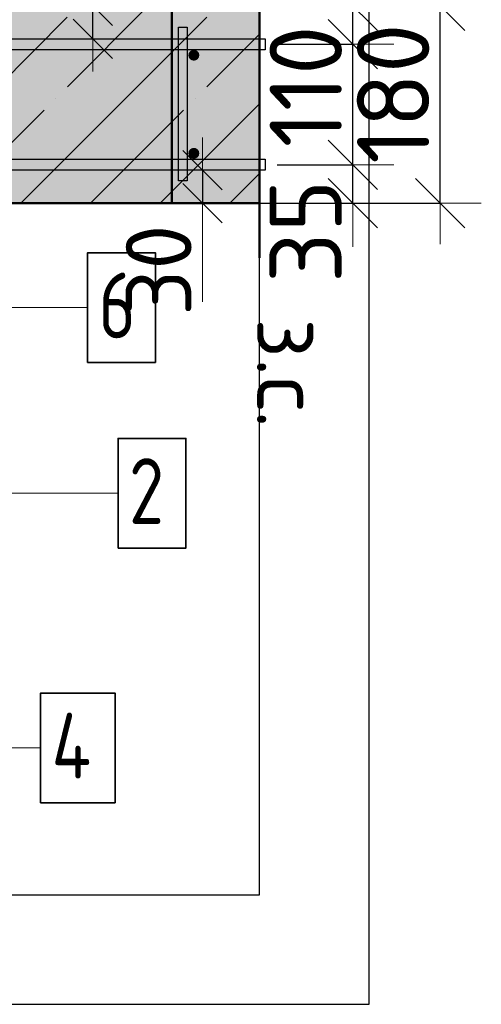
# Model space of a CAD drawing. Header units: millimetres. Extents: x -26477 to 45326, y 46540 to 77465.
# Tile 46 of 50: x 44323 to 44744, y 72402 to 73301. Entities that reach past the tile are written whole.
import ezdxf

# ---------------------------------------------------------------- set-up
doc = ezdxf.new("R2010")
doc.units = ezdxf.units.MM
doc.header["$PDMODE"] = 65
for name, pattern in [('______11', [150, 120, -15, 0, -15]), ('______5', [330, 240, -30, 30, -30]), ('________', [0])]:
    doc.linetypes.add(name, pattern=pattern)
for name, color, linetype, lineweight in [('Standard', 7, 'Continuous', 25), ('Арм.стержн. вертикальными 1', 22, 'Continuous', 35), ('Арм.стержн.горизонт. 1', 180, 'Continuous', 35), ('Размерная линия_ общее', 7, 'Continuous', 13), ('Размерная линия_ общее_1', 7, 'Continuous', 13)]:
    doc.layers.add(name, color=color, linetype=linetype, lineweight=lineweight)
doc.layers.add('Арм.стержн.Стяжки', color=7, linetype='Continuous', lineweight=35, true_color=0x501e0f)
doc.styles.add('ISOCPEUR', font='ISOCPEUR')
doc.dimstyles.new('DIMSTYLE_4', dxfattribs={"dimtxt": 66, "dimasz": 75, "dimexe": 0, "dimexo": 0, "dimgap": 33, "dimtad": 2, "dimdec": 0, "dimrnd": 5, "dimzin": 12, "dimdsep": 46, "dimtxsty": 'ISOCPEUR', "dimblk1": 'ALL_ML_STRICH', "dimblk2": 'ALL_ML_STRICH', "dimsah": 1, "dimcen": 0, "dimclrd": 7, "dimclre": 256, "dimclrt": 7, "dimadec": 0, "dimazin": 0, "dimtfac": 1, "dimtdec": 0, "dimtix": 1, "dimtmove": 2, "dimatfit": 3, "dimfxl": 0, "dimtvp": 1.2, "dimtzin": 0, "dimlwd": 0, "dimlwe": -3, "dimarcsym": 0})
doc.dimstyles.new('DIMSTYLE_8', dxfattribs={"dimtxt": 60, "dimasz": 60, "dimexe": 0, "dimexo": 0.001, "dimgap": 30, "dimtad": 2, "dimdec": 0, "dimrnd": 5, "dimzin": 12, "dimdsep": 46, "dimtxsty": 'ISOCPEUR', "dimblk1": 'ALL_ML_STRICH', "dimblk2": 'ALL_ML_STRICH', "dimsah": 1, "dimcen": 0, "dimse1": 1, "dimse2": 1, "dimclrd": 7, "dimclre": 256, "dimclrt": 7, "dimadec": 0, "dimazin": 0, "dimtfac": 1, "dimtdec": 0, "dimtix": 1, "dimtmove": 2, "dimatfit": 3, "dimfxl": 0, "dimtvp": 1.2, "dimtzin": 0, "dimlwd": 0, "dimlwe": -3, "dimarcsym": 0})

# ---------------------------------------------------------------- blocks, each defined once
blk = doc.blocks.new('ALL_ML_STRICH')
at = {"color": 0, "linetype": 'ByBlock', "lineweight": -2}
for p, q in [((0, -0.5), (0, 0.5)), ((-0.3, -0.3), (0.3, 0.3)), ((-1, 0), (0.5, 0))]:
    blk.add_line(p, q, dxfattribs=at)
blk = doc.blocks.new('*D131')
at = {"layer": 'DEFPOINTS', "color": 7, "linetype": 'Continuous', "lineweight": 13, "transparency": 33554687}
for p in [(44537.71, 73168.13), (44519.75, 73133.13), (44626.88, 73133.13)]:
    blk.add_point(p, dxfattribs=at)
at = {"layer": 'Размерная линия_ общее', "color": 253, "linetype": 'Continuous', "lineweight": -2, "true_color": 0xa0a0a0, "transparency": 33554687}
for p, q in [((44557.71, 73168.13), (44626.88, 73168.13)), ((44539.75, 73133.13), (44626.88, 73133.13))]:
    blk.add_line(p, q, dxfattribs=at)
at = {"layer": 'Размерная линия_ общее', "color": 7, "linetype": 'Continuous', "lineweight": -2, "transparency": 33554687}
blk.add_line((44626.88, 73133.13), (44626.88, 73168.13), dxfattribs=at)
at = {"layer": 'Размерная линия_ общее', "color": 7, "linetype": 'Continuous', "lineweight": 13, "transparency": 33554687, "xscale": 75, "yscale": 75, "zscale": 75}
for p, rotation in [((44626.88, 73133.13), 270), ((44626.88, 73168.13), 90)]:
    blk.add_blockref('ALL_ML_STRICH', p, dxfattribs=dict(at, rotation=rotation))
at = {"layer": 'Размерная линия_ общее', "color": 7, "linetype": 'Continuous', "lineweight": 13, "transparency": 33554687, "insert": (44583.8, 73107.44), "char_height": 66, "width": 132, "attachment_point": 5, "rotation": 90, "style": 'ISOCPEUR'}
blk.add_mtext('\\A1;{35}', dxfattribs=at)
blk = doc.blocks.new('*D132')
at = {"layer": 'DEFPOINTS', "color": 7, "linetype": 'Continuous', "lineweight": 13, "transparency": 33554687}
for p in [(44533.62, 73278.13), (44537.71, 73168.13), (44626.88, 73168.13)]:
    blk.add_point(p, dxfattribs=at)
at = {"layer": 'Размерная линия_ общее', "color": 253, "linetype": 'Continuous', "lineweight": -2, "true_color": 0xa0a0a0, "transparency": 33554687}
for p, q in [((44553.62, 73278.13), (44626.88, 73278.13)), ((44557.71, 73168.13), (44626.88, 73168.13))]:
    blk.add_line(p, q, dxfattribs=at)
at = {"layer": 'Размерная линия_ общее', "color": 7, "linetype": 'Continuous', "lineweight": -2, "transparency": 33554687}
blk.add_line((44626.88, 73168.13), (44626.88, 73278.13), dxfattribs=at)
at = {"layer": 'Размерная линия_ общее', "color": 7, "linetype": 'Continuous', "lineweight": 13, "transparency": 33554687, "xscale": 75, "yscale": 75, "zscale": 75}
for p, rotation in [((44626.88, 73278.13), 90), ((44626.88, 73168.13), 270)]:
    blk.add_blockref('ALL_ML_STRICH', p, dxfattribs=dict(at, rotation=rotation))
at = {"layer": 'Размерная линия_ общее', "color": 7, "linetype": 'Continuous', "lineweight": 13, "transparency": 33554687, "insert": (44583.88, 73239.63), "char_height": 66, "width": 198, "attachment_point": 5, "rotation": 90, "style": 'ISOCPEUR'}
blk.add_mtext('\\A1;{110}', dxfattribs=at)
blk = doc.blocks.new('*D133')
at = {"layer": 'DEFPOINTS', "color": 7, "linetype": 'Continuous', "lineweight": 13, "transparency": 33554687}
for p in [(44527.74, 73313.13), (44533.62, 73278.13), (44626.88, 73278.13)]:
    blk.add_point(p, dxfattribs=at)
at = {"layer": 'Размерная линия_ общее', "color": 253, "linetype": 'Continuous', "lineweight": -2, "true_color": 0xa0a0a0, "transparency": 33554687}
for p, q in [((44547.74, 73313.13), (44626.88, 73313.13)), ((44553.62, 73278.13), (44626.88, 73278.13))]:
    blk.add_line(p, q, dxfattribs=at)
at = {"layer": 'Размерная линия_ общее', "color": 7, "linetype": 'Continuous', "lineweight": -2, "transparency": 33554687}
blk.add_line((44626.88, 73278.13), (44626.88, 73313.13), dxfattribs=at)
at = {"layer": 'Размерная линия_ общее', "color": 7, "linetype": 'Continuous', "lineweight": 13, "transparency": 33554687, "xscale": 75, "yscale": 75, "zscale": 75}
for p, rotation in [((44626.88, 73278.13), 270), ((44626.88, 73313.13), 90)]:
    blk.add_blockref('ALL_ML_STRICH', p, dxfattribs=dict(at, rotation=rotation))
at = {"layer": 'Размерная линия_ общее', "color": 7, "linetype": 'Continuous', "lineweight": 13, "transparency": 33554687, "insert": (44583.89, 73375.52), "char_height": 66, "width": 132, "attachment_point": 5, "rotation": 90, "style": 'ISOCPEUR'}
blk.add_mtext('\\A1;{35}', dxfattribs=at)
blk = doc.blocks.new('*D134')
at = {"layer": 'DEFPOINTS', "color": 7, "linetype": 'Continuous', "lineweight": 13, "transparency": 33554687}
for p in [(44533.3, 73313.13), (44539.75, 73133.13), (44706.63, 73133.13)]:
    blk.add_point(p, dxfattribs=at)
at = {"layer": 'Размерная линия_ общее', "color": 253, "linetype": 'Continuous', "lineweight": -2, "true_color": 0xa0a0a0, "transparency": 33554687}
for p, q in [((44553.3, 73313.13), (44706.63, 73313.13)), ((44559.75, 73133.13), (44706.63, 73133.13))]:
    blk.add_line(p, q, dxfattribs=at)
at = {"layer": 'Размерная линия_ общее', "color": 7, "linetype": 'Continuous', "lineweight": -2, "transparency": 33554687}
blk.add_line((44706.63, 73133.13), (44706.63, 73313.13), dxfattribs=at)
at = {"layer": 'Размерная линия_ общее', "color": 7, "linetype": 'Continuous', "lineweight": 13, "transparency": 33554687, "xscale": 75, "yscale": 75, "zscale": 75}
for p, rotation in [((44706.63, 73313.13), 90), ((44706.63, 73133.13), 270)]:
    blk.add_blockref('ALL_ML_STRICH', p, dxfattribs=dict(at, rotation=rotation))
at = {"layer": 'Размерная линия_ общее', "color": 7, "linetype": 'Continuous', "lineweight": 13, "transparency": 33554687, "insert": (44663.63, 73233.03), "char_height": 66, "width": 198, "attachment_point": 5, "rotation": 90, "style": 'ISOCPEUR'}
blk.add_mtext('\\A1;{180}', dxfattribs=at)
blk = doc.blocks.new('*D135')
at = {"layer": 'DEFPOINTS', "color": 7, "linetype": 'Continuous', "lineweight": 13, "transparency": 33554687}
for p in [(44380.89, 73313.13), (44380.89, 73283.13), (44389.61, 73283.13)]:
    blk.add_point(p, dxfattribs=at)
at = {"layer": 'Размерная линия_ общее_1', "color": 7, "linetype": 'Continuous', "lineweight": -2, "transparency": 33554687}
blk.add_line((44389.61, 73283.13), (44389.61, 73313.13), dxfattribs=at)
at = {"layer": 'Размерная линия_ общее_1', "color": 7, "linetype": 'Continuous', "lineweight": 13, "transparency": 33554687, "xscale": 60, "yscale": 60, "zscale": 60}
for p, rotation in [((44389.61, 73283.13), 270), ((44389.61, 73313.13), 90)]:
    blk.add_blockref('ALL_ML_STRICH', p, dxfattribs=dict(at, rotation=rotation))
at = {"layer": 'Размерная линия_ общее_1', "color": 7, "linetype": 'Continuous', "lineweight": 13, "transparency": 33554687, "insert": (44379.35, 73313.23), "char_height": 60, "width": 3, "attachment_point": 1, "rotation": 90, "line_spacing_factor": 0.60241, "style": 'ISOCPEUR'}
blk.add_mtext('з.с.', dxfattribs=at)
at = {"layer": 'Размерная линия_ общее_1', "color": 7, "linetype": 'Continuous', "lineweight": 13, "transparency": 33554687, "insert": (44349.61, 73375.95), "char_height": 60, "width": 120, "attachment_point": 5, "rotation": 90, "style": 'ISOCPEUR'}
blk.add_mtext('\\A1;{30}', dxfattribs=at)
blk = doc.blocks.new('*D142')
at = {"layer": 'DEFPOINTS', "color": 7, "linetype": 'Continuous', "lineweight": 13, "transparency": 33554687}
for p in [(44480.89, 73163.13), (44489.61, 73163.13), (44480.89, 73133.13)]:
    blk.add_point(p, dxfattribs=at)
at = {"layer": 'Размерная линия_ общее_1', "color": 7, "linetype": 'Continuous', "lineweight": -2, "transparency": 33554687}
blk.add_line((44489.61, 73163.13), (44489.61, 73133.13), dxfattribs=at)
at = {"layer": 'Размерная линия_ общее_1', "color": 7, "linetype": 'Continuous', "lineweight": 13, "transparency": 33554687, "xscale": 60, "yscale": 60, "zscale": 60}
for p, rotation in [((44489.61, 73163.13), 90), ((44489.61, 73133.13), 270)]:
    blk.add_blockref('ALL_ML_STRICH', p, dxfattribs=dict(at, rotation=rotation))
at = {"layer": 'Размерная линия_ общее_1', "color": 7, "linetype": 'Continuous', "lineweight": 13, "transparency": 33554687, "insert": (44449.61, 73071.93), "char_height": 60, "width": 120, "attachment_point": 5, "rotation": 90, "style": 'ISOCPEUR'}
blk.add_mtext('\\A1;{30}', dxfattribs=at)
at = {"layer": 'Размерная линия_ общее_1', "color": 7, "linetype": 'Continuous', "lineweight": 13, "transparency": 33554687, "insert": (44599.35, 73028.04), "char_height": 60, "width": 3, "attachment_point": 1, "rotation": 270, "line_spacing_factor": 0.60241, "style": 'ISOCPEUR'}
blk.add_mtext('з.с.', dxfattribs=at)

msp = doc.modelspace()

# ---------------------------------------------------------------- hatches: boundary and pattern name
at = {"layer": 'Standard', "linetype": 'Continuous', "lineweight": -3, "transparency": 33554687}
msp.add_hatch(color=7, dxfattribs=at).paths.add_polyline_path([(43801.73, 73313.13), (43801.73, 73133.13), (44541.77, 73133.13), (44541.77, 73313.13)])
at = {"layer": 'Арм.стержн. вертикальными 1', "linetype": 'Continuous', "lineweight": 50, "transparency": 33554687}
for points in [[(44486.73, 73268.13), (44486.35, 73270.05), (44485.26, 73271.67), (44483.64, 73272.75), (44481.73, 73273.13), (44479.82, 73272.75), (44478.19, 73271.67), (44477.11, 73270.05), (44476.73, 73268.13), (44477.11, 73266.22), (44478.19, 73264.6), (44479.82, 73263.51), (44481.73, 73263.13), (44483.64, 73263.51), (44485.26, 73264.6), (44486.35, 73266.22)], [(44486.73, 73178.6), (44486.35, 73180.51), (44485.26, 73182.14), (44483.64, 73183.22), (44481.73, 73183.6), (44479.82, 73183.22), (44478.19, 73182.14), (44477.11, 73180.51), (44476.73, 73178.6), (44477.11, 73176.69), (44478.19, 73175.07), (44479.82, 73173.98), (44481.73, 73173.6), (44483.64, 73173.98), (44485.26, 73175.07), (44486.35, 73176.69)]]:
    msp.add_hatch(color=4, dxfattribs=at).paths.add_polyline_path(points)

# ---------------------------------------------------------------- linework, layer by layer
at = {"layer": 'Standard', "color": 7, "linetype": 'Continuous', "lineweight": 50, "transparency": 33554687}
for p, q in [((44541.77, 73363.13), (44541.77, 73083.13)), ((43981.73, 73133.13), (44541.77, 73133.13))]:
    msp.add_line(p, q, dxfattribs=at)
at = {"layer": 'Standard', "color": 52, "linetype": 'Continuous', "lineweight": -3, "transparency": 33554687}
for p, q in [((44541.77, 72502.01), (44541.77, 73360.05)), ((44541.77, 72502.01), (44541.77, 73360.05)), ((43630.85, 72502.01), (44541.77, 72502.01)), ((43630.85, 72502.01), (44541.77, 72502.01))]:
    msp.add_line(p, q, dxfattribs=at)
at = {"layer": 'Standard', "color": 7, "linetype": '______5', "lineweight": -3, "transparency": 33554687}
for p, q in [((44196.51, 73133.13), (44376.51, 73313.13)), ((44323.79, 73133.13), (44503.79, 73313.13)), ((44451.07, 73133.13), (44541.77, 73223.84))]:
    msp.add_line(p, q, dxfattribs=at)
at = {"layer": 'Standard', "color": 7, "linetype": '______11', "lineweight": -3, "transparency": 33554687}
for p, q in [((44260.15, 73133.13), (44440.15, 73313.13)), ((44387.43, 73133.13), (44541.77, 73287.48)), ((44514.71, 73133.13), (44541.77, 73160.2))]:
    msp.add_line(p, q, dxfattribs=at)
at = {"layer": 'Standard', "color": 7, "linetype": '________', "lineweight": 50, "transparency": 33554687}
msp.add_line((44461.73, 73133.13), (44461.73, 73313.13), dxfattribs=at)
at = {"layer": 'Standard', "color": 7, "linetype": 'Continuous', "lineweight": 13, "transparency": 33554687}
msp.add_line((44489.61, 73133.13), (44489.61, 73043.13), dxfattribs=at)
at = {"layer": 'Standard', "color": 7, "linetype": 'Continuous', "lineweight": 25, "transparency": 33554687}
msp.add_lwpolyline([(43530.85, 72402.01), (44641.77, 72402.01), (44641.77, 73460.05), (43530.85, 73460.05), (43530.85, 72402.01)], dxfattribs=at)
at = {"layer": 'Арм.стержн. вертикальными 1', "color": 7, "linetype": 'Continuous', "lineweight": 13, "transparency": 33554687}
msp.add_line((44004.53, 72868.37), (44412.53, 72868.37), dxfattribs=at)
at = {"layer": 'Арм.стержн. вертикальными 1', "color": 7, "linetype": 'Continuous', "lineweight": 35, "transparency": 33554687}
msp.add_lwpolyline([(44412.53, 72818.37), (44474.53, 72818.37), (44474.53, 72918.37), (44412.53, 72918.37), (44412.53, 72818.37)], dxfattribs=at)
at = {"layer": 'Арм.стержн.горизонт. 1', "color": 52, "linetype": 'Continuous', "lineweight": 50, "transparency": 33554687}
msp.add_line((43851.73, 73133.13), (44541.77, 73133.13), dxfattribs=at)
at = {"layer": 'Арм.стержн.горизонт. 1', "color": 7, "linetype": 'Continuous', "lineweight": 13, "transparency": 33554687}
msp.add_line((44053.86, 72635.98), (44341.86, 72635.98), dxfattribs=at)
at = {"layer": 'Арм.стержн.горизонт. 1', "color": 4, "linetype": 'Continuous', "lineweight": 25, "transparency": 33554687}
for points in [[(44546.77, 73273.13), (43881.73, 73273.13), (43881.73, 73283.13), (44546.77, 73283.13), (44546.77, 73273.13)], [(44546.77, 73273.13), (43881.73, 73273.13), (43881.73, 73283.13), (44546.77, 73283.13), (44546.77, 73273.13)], [(44546.77, 73273.13), (43881.73, 73273.13), (43881.73, 73283.13), (44546.77, 73283.13), (44546.77, 73273.13)], [(44546.77, 73273.13), (43881.73, 73273.13), (43881.73, 73283.13), (44546.77, 73283.13), (44546.77, 73273.13)], [(44546.77, 73273.13), (43881.73, 73273.13), (43881.73, 73283.13), (44546.77, 73283.13), (44546.77, 73273.13)], [(44546.77, 73273.13), (43881.73, 73273.13), (43881.73, 73283.13), (44546.77, 73283.13), (44546.77, 73273.13)], [(44546.77, 73273.13), (43881.73, 73273.13), (43881.73, 73283.13), (44546.77, 73283.13), (44546.77, 73273.13)], [(44546.77, 73273.13), (43881.73, 73273.13), (43881.73, 73283.13), (44546.77, 73283.13), (44546.77, 73273.13)], [(44546.77, 73273.13), (43881.73, 73273.13), (43881.73, 73283.13), (44546.77, 73283.13), (44546.77, 73273.13)], [(44546.77, 73273.13), (43881.73, 73273.13), (43881.73, 73283.13), (44546.77, 73283.13), (44546.77, 73273.13)], [(44546.77, 73273.13), (43881.73, 73273.13), (43881.73, 73283.13), (44546.77, 73283.13), (44546.77, 73273.13)], [(44546.77, 73273.13), (43881.73, 73273.13), (43881.73, 73283.13), (44546.77, 73283.13), (44546.77, 73273.13)], [(44546.77, 73273.13), (43881.73, 73273.13), (43881.73, 73283.13), (44546.77, 73283.13), (44546.77, 73273.13)], [(44546.77, 73163.13), (43881.73, 73163.13), (43881.73, 73173.13), (44546.77, 73173.13), (44546.77, 73163.13)], [(44546.77, 73163.13), (43881.73, 73163.13), (43881.73, 73173.13), (44546.77, 73173.13), (44546.77, 73163.13)], [(44546.77, 73163.13), (43881.73, 73163.13), (43881.73, 73173.13), (44546.77, 73173.13), (44546.77, 73163.13)], [(44546.77, 73163.13), (43881.73, 73163.13), (43881.73, 73173.13), (44546.77, 73173.13), (44546.77, 73163.13)], [(44546.77, 73163.13), (43881.73, 73163.13), (43881.73, 73173.13), (44546.77, 73173.13), (44546.77, 73163.13)], [(44546.77, 73163.13), (43881.73, 73163.13), (43881.73, 73173.13), (44546.77, 73173.13), (44546.77, 73163.13)], [(44546.77, 73163.13), (43881.73, 73163.13), (43881.73, 73173.13), (44546.77, 73173.13), (44546.77, 73163.13)], [(44546.77, 73163.13), (43881.73, 73163.13), (43881.73, 73173.13), (44546.77, 73173.13), (44546.77, 73163.13)], [(44546.77, 73163.13), (43881.73, 73163.13), (43881.73, 73173.13), (44546.77, 73173.13), (44546.77, 73163.13)], [(44546.77, 73163.13), (43881.73, 73163.13), (43881.73, 73173.13), (44546.77, 73173.13), (44546.77, 73163.13)], [(44546.77, 73163.13), (43881.73, 73163.13), (43881.73, 73173.13), (44546.77, 73173.13), (44546.77, 73163.13)], [(44546.77, 73163.13), (43881.73, 73163.13), (43881.73, 73173.13), (44546.77, 73173.13), (44546.77, 73163.13)], [(44546.77, 73163.13), (43881.73, 73163.13), (43881.73, 73173.13), (44546.77, 73173.13), (44546.77, 73163.13)]]:
    msp.add_lwpolyline(points, dxfattribs=at)
at = {"layer": 'Арм.стержн.горизонт. 1', "color": 7, "linetype": 'Continuous', "lineweight": 35, "transparency": 33554687}
msp.add_lwpolyline([(44341.86, 72585.98), (44409.86, 72585.98), (44409.86, 72685.98), (44341.86, 72685.98), (44341.86, 72585.98)], dxfattribs=at)
at = {"layer": 'Арм.стержн.Стяжки', "color": 7, "linetype": 'Continuous', "lineweight": 13, "transparency": 33554687}
msp.add_line((44020.7, 73037.83), (44384.7, 73037.83), dxfattribs=at)
at = {"layer": 'Арм.стержн.Стяжки', "color": 40, "linetype": 'Continuous', "lineweight": 25, "transparency": 33554687}
msp.add_lwpolyline([(44467.73, 73153.6), (44467.73, 73293.6), (44475.73, 73293.6), (44475.73, 73153.6), (44467.73, 73153.6)], dxfattribs=at)
msp.add_lwpolyline([(44467.73, 73153.6), (44467.73, 73293.6), (44475.73, 73293.6), (44475.73, 73153.6), (44467.73, 73153.6)], dxfattribs=at)
msp.add_lwpolyline([(44467.73, 73153.6), (44467.73, 73293.6), (44475.73, 73293.6), (44475.73, 73153.6), (44467.73, 73153.6)], dxfattribs=at)
msp.add_lwpolyline([(44467.73, 73153.6), (44467.73, 73293.6), (44475.73, 73293.6), (44475.73, 73153.6), (44467.73, 73153.6)], dxfattribs=at)
msp.add_lwpolyline([(44467.73, 73153.6), (44467.73, 73293.6), (44475.73, 73293.6), (44475.73, 73153.6), (44467.73, 73153.6)], dxfattribs=at)
msp.add_lwpolyline([(44467.73, 73153.6), (44467.73, 73293.6), (44475.73, 73293.6), (44475.73, 73153.6), (44467.73, 73153.6)], dxfattribs=at)
at = {"layer": 'Арм.стержн.Стяжки', "color": 7, "linetype": 'Continuous', "lineweight": 35, "transparency": 33554687}
msp.add_lwpolyline([(44384.7, 72987.83), (44446.7, 72987.83), (44446.7, 73087.83), (44384.7, 73087.83), (44384.7, 72987.83)], dxfattribs=at)

# ---------------------------------------------------------------- texts
at = {"layer": 'Арм.стержн. вертикальными 1', "color": 7, "linetype": 'Continuous', "lineweight": 25, "transparency": 33554687, "char_height": 60, "attachment_point": 7, "style": 'ISOCPEUR'}
for s, insert, width in [('\\W0.94;ø10 L=4130mm ', (43830.53, 72900.37), 579.9527), ('\\W0.78;2', (44422.53, 72840.37), 65.2814)]:
    msp.add_mtext(s, dxfattribs=dict(at, insert=insert, width=width))
at = {"layer": 'Арм.стержн.горизонт. 1', "color": 7, "linetype": 'Continuous', "lineweight": 25, "transparency": 33554687, "insert": (44351.86, 72607.98), "char_height": 60, "width": 71.9665, "attachment_point": 7, "style": 'ISOCPEUR'}
msp.add_mtext('\\W0.80;4', dxfattribs=at)
at = {"layer": 'Арм.стержн.Стяжки', "color": 7, "linetype": 'Continuous', "lineweight": 25, "transparency": 33554687, "char_height": 60, "attachment_point": 7, "style": 'ISOCPEUR'}
for s, insert, width in [('\\W0.98;ø8 L=270mm ', (43868.7, 73069.83), 515.0529), ('\\W0.78;6', (44394.7, 73009.83), 65.2814)]:
    msp.add_mtext(s, dxfattribs=dict(at, insert=insert, width=width))

# ---------------------------------------------------------------- dimensions: what is measured, and where the dimension line sits
at = {"layer": 'Размерная линия_ общее', "color": 7, "linetype": 'Continuous', "lineweight": 13, "transparency": 33554687}
for base, p1, p2, picture, middle in [((44626.88, 73313.13), (44553.62, 73278.13), (44547.74, 73313.13), '*D133', (44583.89, 73375.52)), ((44706.63, 73313.13), (44559.75, 73133.13), (44553.3, 73313.13), '*D134', (44663.63, 73233.03)), ((44626.88, 73278.13), (44557.71, 73168.13), (44553.62, 73278.13), '*D132', (44583.88, 73239.63)), ((44626.88, 73168.13), (44539.75, 73133.13), (44557.71, 73168.13), '*D131', (44583.8, 73107.44))]:
    dim = msp.add_linear_dim(base=base, p1=p1, p2=p2, angle=90, dimstyle='DIMSTYLE_4', override={"dimpost": '<>', "dimclrd": 7, "dimclre": 253, "dimclrt": 7, "dimlwd": 0, "dimlwe": 65533}, dxfattribs=at)
    dim.commit()
    dim.dimension.update_dxf_attribs({"geometry": picture, "text_midpoint": middle, "dimtype": 160})
at = {"layer": 'Размерная линия_ общее_1', "color": 7, "linetype": 'Continuous', "lineweight": 13, "transparency": 33554687}
for base, p1, p2, angle, picture, middle in [((44389.61, 73313.13), (44380.89, 73283.13), (44380.89, 73313.13), 90, '*D135', (44349.61, 73375.95)), ((44489.61, 73133.13), (44480.89, 73163.13), (44480.89, 73133.13), 270, '*D142', (44449.61, 73071.93))]:
    dim = msp.add_linear_dim(base=base, p1=p1, p2=p2, angle=angle, text='<>\\Xз.с.', dimstyle='DIMSTYLE_8', override={"dimpost": '<>', "dimclrd": 7, "dimclre": 253, "dimclrt": 7, "dimlwd": 0, "dimlwe": 65533}, dxfattribs=at)
    dim.commit()
    dim.dimension.update_dxf_attribs({"geometry": picture, "text_midpoint": middle, "dimtype": 160})

doc.saveas('drawing.dxf')
